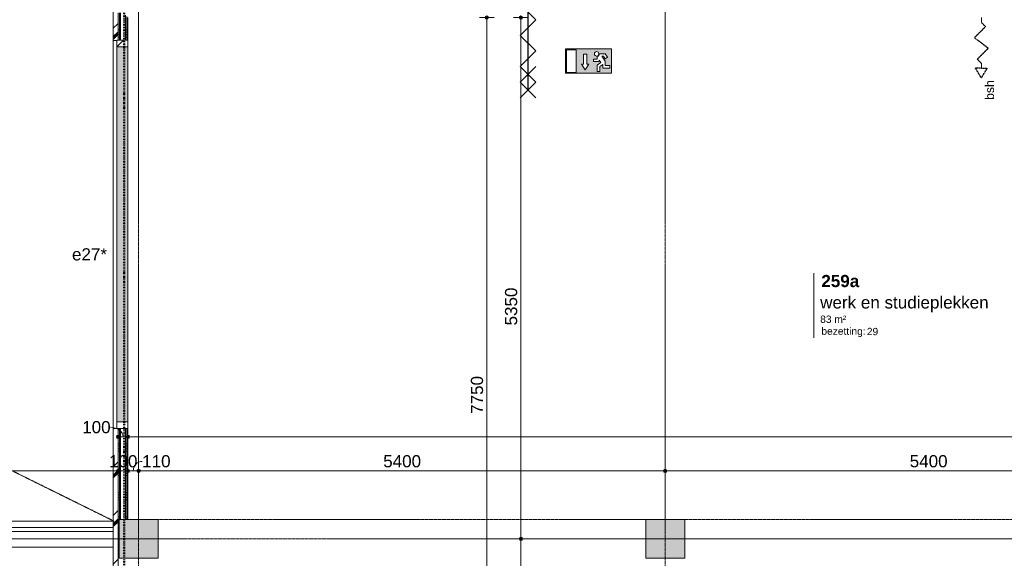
# Model space of a CAD drawing. Header units: millimetres. Extents: x 24475 to 74671, y -6152 to 32037.
# Tile 17 of 36: x 38540 to 48638, y 16000 to 21528. Entities that reach past the tile are written whole.
import ezdxf

# ---------------------------------------------------------------- set-up
doc = ezdxf.new("R2010")
doc.units = ezdxf.units.MM
for name, pattern in [('Dash', [6.35, 3.175, -3.175]), ('Dash dot', [15.875, 6.35, -4.7625, 0, -4.7625]), ('Hidden', [7.14375, 4.7625, -2.38125]), ('Hidden 2', [1.875, 1.25, -0.625]), ('stramien', [22.225, 12.7, -3.175, 3.175, -3.175])]:
    doc.linetypes.add(name, pattern=pattern)
doc.layers.add('00_Algemeen', color=7, linetype='Continuous', lineweight=9, true_color=0x00a600)
for name, color, linetype, lineweight in [('00_Algemeen-50', 7, 'Continuous', 9), ('05_Bouwplaatsvoorzieningen', 7, 'Continuous', 9), ('22_Metselwerk', 7, 'Continuous', 18), ('25_Metaalconstructiewerk', 7, 'Continuous', 9), ('30_Kozijnen-ramen-deuren', 7, 'Continuous', 9), ('32_Trappen en balustraden', 7, 'Continuous', 9), ('42_Dekvloeren en vloersystemen', 7, 'Continuous', 9)]:
    doc.layers.add(name, color=color, linetype=linetype, lineweight=lineweight)
doc.styles.add('Arial_1', font='arial.ttf', dxfattribs={"height": 125})
doc.styles.add('Arial_4', font='arial.ttf', dxfattribs={"height": 1.5})
doc.styles.add('Arial_5', font='arial.ttf', dxfattribs={"height": 75})
doc.styles.add('Arial_7', font='arial.ttf', dxfattribs={"height": 90})
doc.styles.add('Arial_B', font='arialbd.ttf', dxfattribs={"height": 125})
doc.dimstyles.new('00_AEE_maatvoering_2_5mm', dxfattribs={"dimscale": 304.8, "dimtxt": 127.532425, "dimasz": 0.459318, "dimexe": 0.246063, "dimexo": 0.0625, "dimgap": 0, "dimtad": 1, "dimdec": 0, "dimzin": 0, "dimdsep": 46, "dimtxsty": 'Arial_1', "dimblk1": 'DOTSMALL', "dimblk2": 'DOTSMALL', "dimsah": 1, "dimcen": 0.09, "dimdle": 0.246063, "dimazin": 0, "dimtfac": 1, "dimtdec": 4, "dimtix": 1, "dimtmove": 0, "dimatfit": 3, "dimfxl": 0.246063, "dimfxlon": 1, "dimtvp": 1, "dimtolj": 1, "dimtzin": 0, "dimarcsym": 2})
doc.dimstyles.new('00_AEE_maatvoering_2_5mm_1', dxfattribs={"dimscale": 304.8, "dimtxt": 127.532425, "dimasz": 0.459318, "dimexe": 0.246063, "dimexo": 0.0625, "dimgap": 0, "dimtad": 1, "dimdec": 0, "dimzin": 0, "dimdsep": 46, "dimtxsty": 'Arial_1', "dimblk1": 'DOTSMALL', "dimblk2": 'DOTSMALL', "dimsah": 1, "dimcen": 0.09, "dimdle": 0.246063, "dimazin": 0, "dimtfac": 1, "dimtdec": 4, "dimtix": 1, "dimtmove": 1, "dimatfit": 3, "dimfxl": 0.246063, "dimfxlon": 1, "dimtvp": 1, "dimtolj": 1, "dimtzin": 0, "dimarcsym": 2})
doc.dimstyles.new('00_AEE_maatvoering_2_5mm_2', dxfattribs={"dimscale": 304.8, "dimtxt": 127.532425, "dimasz": 0.459318, "dimexe": 0.246063, "dimexo": 0.0625, "dimgap": 0, "dimtad": 1, "dimdec": 0, "dimzin": 0, "dimdsep": 46, "dimtxsty": 'Arial_1', "dimblk1": 'DOTSMALL', "dimblk2": 'DOTSMALL', "dimsah": 1, "dimcen": 0.09, "dimdle": 0.246063, "dimazin": 0, "dimtfac": 1, "dimtdec": 4, "dimtix": 1, "dimtmove": 2, "dimatfit": 3, "dimfxl": 0.246063, "dimfxlon": 1, "dimtvp": 1, "dimtolj": 1, "dimtzin": 0, "dimarcsym": 2})
pattern_1 = [(180, (39649.98, 19100), (-3e-14, -250), []), (180, (39649.98, 19125), (-3e-14, -250), []), (180, (39649.98, 19150), (-3e-14, -250), []), (180, (39649.98, 19175), (-3e-14, -250), [])]

# ---------------------------------------------------------------- blocks, each defined once
blk = doc.blocks.new('Direct Shape - 2410-10368 v1 - IFC-model constructie _zonder onderbouw_ _MM21228_-1202321-02 tweede verdieping - D')
at = {"layer": '25_Metaalconstructiewerk'}
blk.add_hatch(color=256, dxfattribs=at).paths.add_polyline_path([(43400, 16000), (43400, 16400), (43000, 16400), (43000, 16000), (43314, 16000)])
for p, q in [((43400, 16400), (43000, 16400)), ((43000, 16400), (43000, 16000)), ((43400, 16000), (43400, 16400)), ((43000, 16000), (43400, 16000))]:
    blk.add_line(p, q, dxfattribs=at)
blk = doc.blocks.new('Direct Shape - NLRS_28_SC_TLB_kolom vierkant prefab_gen_AT_kolom vierkant_gen_lxb 400x400_800418-1202322-02 tweede verdieping - D')
blk.add_blockref('Direct Shape - 2410-10368 v1 - IFC-model constructie _zonder onderbouw_ _MM21228_-1202321-02 tweede verdieping - D', (0, 0))
blk = doc.blocks.new('Direct Shape - 2410-10368 v1 - IFC-model constructie _zonder onderbouw_ _MM21228_-1202325-02 tweede verdieping - D')
at = {"layer": '25_Metaalconstructiewerk'}
blk.add_hatch(color=256, dxfattribs=at).paths.add_polyline_path([(48800, 16000), (48800, 16400), (48400, 16400), (48400, 16000)])
for p, q in [((48800, 16400), (48400, 16400)), ((48400, 16400), (48400, 16000)), ((48800, 16000), (48800, 16400)), ((48400, 16000), (48800, 16000))]:
    blk.add_line(p, q, dxfattribs=at)
blk = doc.blocks.new('Direct Shape - NLRS_28_SC_TLB_kolom vierkant prefab_gen_AT_kolom vierkant_gen_lxb 400x400_800420-1202326-02 tweede verdieping - D')
blk.add_blockref('Direct Shape - 2410-10368 v1 - IFC-model constructie _zonder onderbouw_ _MM21228_-1202325-02 tweede verdieping - D', (0, 0))
blk = doc.blocks.new('2410-10368 v1 - IFC-model constructie _zonder onderbouw_ _MM21228__ifc-1-02 tweede verdieping - D')
at = {"layer": '25_Metaalconstructiewerk', "lineweight": 9}
for name in ['Direct Shape - NLRS_28_SC_TLB_kolom vierkant prefab_gen_AT_kolom vierkant_gen_lxb 400x400_800418-1202322-02 tweede verdieping - D', 'Direct Shape - NLRS_28_SC_TLB_kolom vierkant prefab_gen_AT_kolom vierkant_gen_lxb 400x400_800420-1202326-02 tweede verdieping - D']:
    blk.add_blockref(name, (0, 0), dxfattribs=at)
blk = doc.blocks.new('32_AEE_VO_FIX_Binnenramen - R_b3983xh1700_Vast meranti-8440340-02 tweede verdieping - D')
at = {"layer": '30_Kozijnen-ramen-deuren', "true_color": 0xc0c0c0}
h = blk.add_hatch(dxfattribs=at)
h.set_pattern_fill('FP_122', color=9, style=0, pattern_type=2)
h.set_pattern_definition([(135, (19324.5, -43040), (-106.066, -106.066), [])])
h.paths.add_polyline_path([(1991, -64), (1991, 50), (1924, 50), (1924, -64)])
h.paths.add_polyline_path([(-1925, 50), (-1992, 50), (-1992, -64), (-1925, -64), (-1925, -56)])
at = {"layer": '30_Kozijnen-ramen-deuren', "true_color": 0xc5c7c4}
blk.add_hatch(color=9, dxfattribs=at).paths.add_polyline_path([(1924, -64), (1924, 50), (-1925, 50), (-1925, -64), (417, -64)])
at = {"layer": '30_Kozijnen-ramen-deuren'}
for p, q in [((-1925, 50), (-1992, 50)), ((-1992, 50), (-1992, -64)), ((-1925, -64), (-1925, 50)), ((-1925, 50), (1924, 50)), ((1991, 50), (1924, 50)), ((1924, 50), (1924, -64)), ((1991, -64), (1991, 50)), ((-1992, -64), (-1925, -64)), ((-1925, -64), (1924, -64)), ((1924, -64), (1991, -64))]:
    blk.add_line(p, q, dxfattribs=at)
blk = doc.blocks.new('42_AEE_VE_vensterbank - 42_AEE_balustrade afwerking-3695457-02 tweede verdieping - D')
at = {"layer": '05_Bouwplaatsvoorzieningen'}
for p, q in [((-3484, 0), (6856, 0)), ((-3484, -265), (6856, -265))]:
    blk.add_line(p, q, dxfattribs=at)
blk = doc.blocks.new('Railing - Railing-3226370-02 tweede verdieping - D')
at = {"layer": '32_Trappen en balustraden'}
for p, q in [((42940, 16315), (32600, 16315)), ((32600, 16275), (42940, 16275))]:
    blk.add_line(p, q, dxfattribs=at)
blk = doc.blocks.new('00_AEE_tag_ruimte_groot_2192_zonder PVE - Naam nummer oppervlak bezettingsgraad-5019603-02 tweede verdieping - D')
at = {"layer": '00_Algemeen', "color": 7}
for p, q in [((-8.06, 7.73), (-8.06, 3.23)), ((-8.06, 3.23), (-8.06, 0.65)), ((-8.06, 0.65), (-8.06, -2.44)), ((-8.06, -2.44), (-8.06, -5.54))]:
    blk.add_line(p, q, dxfattribs=at)
at = {"layer": '00_Algemeen', "color": 8, "true_color": 0x808080, "insert": (-6.49, -3.42), "char_height": 1.5, "width": 10.8228, "attachment_point": 1, "style": 'Arial_4'}
blk.add_mtext('bezetting:', dxfattribs=at)
blk = doc.blocks.new('DIMBLOCK32-02 tweede verdieping - D')
at = {"layer": '00_Algemeen-50', "transparency": 16777216}
h = blk.add_hatch(color=256, dxfattribs=at)
edge = h.paths.add_edge_path()
edge.add_arc((39550, 17247), 17.5, 0, 360)
h = blk.add_hatch(color=256, dxfattribs=at)
edge = h.paths.add_edge_path()
edge.add_arc((39650, 17247), 17.5, 0, 360)
for p, q in [((39550, 17247), (39550, 17322)), ((39650, 17247), (39650, 17322)), ((39550, 17247), (39650, 17247)), ((39550, 17247), (39550, 17172)), ((39650, 17247), (39650, 17172))]:
    blk.add_line(p, q, dxfattribs=at)
for centre in [(39550, 17247), (39650, 17247)]:
    blk.add_circle(centre, 17.5, dxfattribs=at)
blk.add_ellipse((39470, 17247), major_axis=(130, 0), ratio=0.752465, start_param=0, end_param=1.570796, dxfattribs=at)
at = {"layer": '00_Algemeen-50', "color": 0, "transparency": 16777216, "insert": (39181, 17409), "char_height": 125, "width": 346.1, "attachment_point": 1, "line_spacing_factor": 0.941778, "style": 'Arial_1'}
blk.add_mtext('100', dxfattribs=at)
blk = doc.blocks.new('_DotSmall')
at = {"color": 0, "linetype": 'ByBlock', "const_width": 0.5}
blk.add_lwpolyline([(-0.0625, 0, 1), (0.0625, 0, 1)], format="xyb", close=True, dxfattribs=at)
blk = doc.blocks.new('DIMBLOCK33-02 tweede verdieping - D')
at = {"layer": '00_Algemeen-50', "transparency": 16777216}
h = blk.add_hatch(color=256, dxfattribs=at)
edge = h.paths.add_edge_path()
edge.add_arc((39650, 17247), 17.5, 0, 360)
h = blk.add_hatch(color=256, dxfattribs=at)
edge = h.paths.add_edge_path()
edge.add_arc((58260, 17247), 17.5, 0, 360)
for p, q in [((39650, 17247), (39650, 17322)), ((58260, 17247), (58260, 17322)), ((39650, 17247), (58260, 17247)), ((39650, 17247), (39650, 17172)), ((58260, 17247), (58260, 17172))]:
    blk.add_line(p, q, dxfattribs=at)
for centre in [(39650, 17247), (58260, 17247)]:
    blk.add_circle(centre, 17.5, dxfattribs=at)
at = {"layer": '00_Algemeen-50', "color": 0, "transparency": 16777216, "insert": (48715, 17409), "char_height": 125, "width": 576.84, "attachment_point": 1, "line_spacing_factor": 0.941778, "style": 'Arial_1'}
blk.add_mtext('18610', dxfattribs=at)
blk = doc.blocks.new('00_AEE_Nooduitgang - Nooduitgang grijs_dwg_NooduitgangOmlaag-5367716-02 tweede verdieping - D')
at = {"layer": '00_Algemeen', "true_color": 0x999999}
h = blk.add_hatch(color=253, dxfattribs=at)
h.paths.add_polyline_path([(89.5, 7.2), (89.5, 203), (7.2, 203), (7.2, 7.2)])
h.paths.add_polyline_path([(181.9, 77.7), (181.9, 165.5), (167.9, 165.5), (153.9, 165.5), (153.9, 77.8), (135.4, 77.8), (167.9, 29.7), (200.3, 77.7)])
edge = h.paths.add_edge_path()
edge.add_arc((266.8, 168.3), 19.1, 315, 495)
edge.add_arc((266.8, 168.3), 19.1, 135, 315)
edge = h.paths.add_edge_path()
edge.add_line((240.5, 122.1), (240.5, 101.7))
edge.add_line((240.5, 101.7), (288.2, 101.7))
edge.add_line((288.2, 101.7), (288.2, 113.7))
edge.add_line((288.2, 113.7), (302.8, 92.2))
edge.add_line((302.8, 92.2), (273, 71.3))
edge.add_line((273, 71.3), (273, 15.1))
edge.add_line((273, 15.1), (295.3, 15.1))
edge.add_line((295.3, 15.1), (295.3, 60))
edge.add_line((295.3, 60), (318.2, 76.1))
edge.add_line((318.2, 76.1), (319.6, 76.1))
edge.add_line((319.6, 76.1), (319.6, 44.9))
edge.add_line((319.6, 44.9), (381.3, 44.9))
edge.add_line((381.3, 44.9), (381.3, 67.2))
edge.add_line((381.3, 67.2), (341.9, 67.2))
edge.add_line((341.9, 67.2), (341.9, 103.8))
edge.add_line((341.9, 103.8), (312.3, 147.6))
edge.add_line((312.3, 147.6), (326, 147.6))
edge.add_line((326, 147.6), (340.7, 125.8))
edge.add_line((340.7, 125.8), (360.1, 138.9))
edge.add_line((360.1, 138.9), (340.7, 167.7))
edge.add_line((340.7, 167.7), (290.6, 167.7))
edge.add_arc((266.8, 168.3), 23.9, 285.0619, 358.38949, ccw=False)
edge.add_line((273, 145.3), (273, 122.1))
edge.add_line((273, 122.1), (240.5, 122.1))
h.paths.add_polyline_path([(0, 210.1), (396.4, 210.1), (396.4, 0), (0, 0)])
at = {"layer": '00_Algemeen', "color": 253, "true_color": 0x999999}
blk.add_line((319.6, 76.1), (318.2, 76.1), dxfattribs=at)
at = {"layer": '00_Algemeen', "color": 253, "true_color": 0x999999, "flags": 128}
for points in [[(0, 210.1), (0, 0), (396.4, 0), (396.4, 210.1)], [(89.5, 7.2), (89.5, 203), (7.2, 203), (7.2, 7.2)], [(200.3, 77.7), (181.9, 77.7), (181.9, 165.5), (167.9, 165.5), (153.9, 165.5), (153.9, 77.8), (135.4, 77.8), (167.9, 29.7)]]:
    blk.add_lwpolyline(points, close=True, dxfattribs=at)
for points in [[(240.5, 118.1), (240.5, 101.7), (240.5, 122.1), (273, 122.1), (273, 145.3)], [(288.2, 113.7), (288.2, 101.7), (240.5, 101.7)], [(290.6, 167.7), (340.7, 167.7), (360.1, 138.9), (340.7, 125.8), (326, 147.6), (312.3, 147.6), (341.9, 103.8), (341.9, 67.2), (381.3, 67.2), (381.3, 44.9), (319.6, 44.9), (319.6, 77), (295.3, 60), (295.3, 15.1), (273, 15.1), (273, 71.3), (302.8, 92.2), (288.2, 113.7)]]:
    blk.add_lwpolyline(points, dxfattribs=at)
at = {"layer": '00_Algemeen', "color": 253, "true_color": 0x999999}
blk.add_circle((266.8, 168.3), 19.1, dxfattribs=at)
blk.add_arc((266.8, 168.3), 23.9, 285.0619, 358.38949, dxfattribs=at)
blk = doc.blocks.new('00_AEE_Nooduitgang - Nooduitgang grijs_dwg-5367715-02 tweede verdieping - D')
blk.add_blockref('00_AEE_Nooduitgang - Nooduitgang grijs_dwg_NooduitgangOmlaag-5367716-02 tweede verdieping - D', (0, 0))
blk = doc.blocks.new('00_AEE_Nooduitgang - 00_AEE_Nooduitgang-5365373-02 tweede verdieping - D')
at = {"xscale": 0.0237957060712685, "yscale": 0.0237957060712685, "zscale": 0.0237957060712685}
blk.add_blockref('00_AEE_Nooduitgang - Nooduitgang grijs_dwg-5367715-02 tweede verdieping - D', (-4.72, 0), dxfattribs=at)
blk = doc.blocks.new('DIMBLOCK107-02 tweede verdieping - D')
at = {"layer": '00_Algemeen-50', "transparency": 16777216}
h = blk.add_hatch(color=256, dxfattribs=at)
edge = h.paths.add_edge_path()
edge.add_arc((34360, 16897), 17.5, 0, 360)
h = blk.add_hatch(color=256, dxfattribs=at)
edge = h.paths.add_edge_path()
edge.add_arc((39550, 16897), 17.5, 0, 360)
for p, q in [((34360, 16897), (34360, 16972)), ((39550, 16897), (39550, 16972)), ((34360, 16897), (39550, 16897)), ((34360, 16897), (34360, 16822)), ((39550, 16897), (39550, 16822))]:
    blk.add_line(p, q, dxfattribs=at)
for centre in [(34360, 16897), (39550, 16897)]:
    blk.add_circle(centre, 17.5, dxfattribs=at)
at = {"layer": '00_Algemeen-50', "color": 0, "transparency": 16777216, "insert": (36763, 17059), "char_height": 125, "width": 461.47, "attachment_point": 1, "line_spacing_factor": 0.941778, "style": 'Arial_1'}
blk.add_mtext('5190', dxfattribs=at)
blk = doc.blocks.new('DIMBLOCK108-02 tweede verdieping - D')
at = {"layer": '00_Algemeen-50', "transparency": 16777216}
h = blk.add_hatch(color=256, dxfattribs=at)
edge = h.paths.add_edge_path()
edge.add_arc((39550, 16897), 17.5, 0, 360)
h = blk.add_hatch(color=256, dxfattribs=at)
edge = h.paths.add_edge_path()
edge.add_arc((39650, 16897), 17.5, 0, 360)
for p, q in [((39550, 16897), (39550, 16972)), ((39650, 16897), (39650, 16972)), ((39550, 16897), (39650, 16897)), ((39550, 16897), (39550, 16822)), ((39650, 16897), (39650, 16822))]:
    blk.add_line(p, q, dxfattribs=at)
for centre in [(39550, 16897), (39650, 16897)]:
    blk.add_circle(centre, 17.5, dxfattribs=at)
at = {"layer": '00_Algemeen-50', "color": 0, "transparency": 16777216, "insert": (39456, 17059), "char_height": 125, "width": 346.1, "attachment_point": 1, "line_spacing_factor": 0.941778, "style": 'Arial_1'}
blk.add_mtext('100', dxfattribs=at)
blk = doc.blocks.new('DIMBLOCK109-02 tweede verdieping - D')
at = {"layer": '00_Algemeen-50', "transparency": 16777216}
h = blk.add_hatch(color=256, dxfattribs=at)
edge = h.paths.add_edge_path()
edge.add_arc((39650, 16897), 17.5, 0, 360)
h = blk.add_hatch(color=256, dxfattribs=at)
edge = h.paths.add_edge_path()
edge.add_arc((39760, 16897), 17.5, 0, 360)
for p, q in [((39650, 16897), (39650, 16972)), ((39760, 16897), (39760, 16972)), ((39650, 16897), (39760, 16897)), ((39650, 16897), (39650, 16822)), ((39760, 16897), (39760, 16822))]:
    blk.add_line(p, q, dxfattribs=at)
for centre in [(39650, 16897), (39760, 16897)]:
    blk.add_circle(centre, 17.5, dxfattribs=at)
blk.add_ellipse((39796, 16897), major_axis=(0, 98.1), ratio=0.929794, start_param=0, end_param=1.570796, dxfattribs=at)
at = {"layer": '00_Algemeen-50', "color": 0, "transparency": 16777216, "insert": (39796, 17059), "char_height": 125, "width": 346.1, "attachment_point": 1, "line_spacing_factor": 0.941778, "style": 'Arial_1'}
blk.add_mtext('110', dxfattribs=at)
blk = doc.blocks.new('DIMBLOCK110-02 tweede verdieping - D')
at = {"layer": '00_Algemeen-50', "transparency": 16777216}
h = blk.add_hatch(color=256, dxfattribs=at)
edge = h.paths.add_edge_path()
edge.add_arc((39760, 16897), 17.5, 0, 360)
h = blk.add_hatch(color=256, dxfattribs=at)
edge = h.paths.add_edge_path()
edge.add_arc((45160, 16897), 17.5, 0, 360)
for p, q in [((39760, 16897), (39760, 16972)), ((45160, 16897), (45160, 16972)), ((39760, 16897), (45160, 16897)), ((39760, 16897), (39760, 16822)), ((45160, 16897), (45160, 16822))]:
    blk.add_line(p, q, dxfattribs=at)
for centre in [(39760, 16897), (45160, 16897)]:
    blk.add_circle(centre, 17.5, dxfattribs=at)
at = {"layer": '00_Algemeen-50', "color": 0, "transparency": 16777216, "insert": (42268, 17059), "char_height": 125, "width": 461.47, "attachment_point": 1, "line_spacing_factor": 0.941778, "style": 'Arial_1'}
blk.add_mtext('5400', dxfattribs=at)
blk = doc.blocks.new('DIMBLOCK111-02 tweede verdieping - D')
at = {"layer": '00_Algemeen-50', "transparency": 16777216}
h = blk.add_hatch(color=256, dxfattribs=at)
edge = h.paths.add_edge_path()
edge.add_arc((45160, 16897), 17.5, 0, 360)
h = blk.add_hatch(color=256, dxfattribs=at)
edge = h.paths.add_edge_path()
edge.add_arc((50560, 16897), 17.5, 0, 360)
for p, q in [((45160, 16897), (45160, 16972)), ((50560, 16897), (50560, 16972)), ((45160, 16897), (50560, 16897)), ((45160, 16897), (45160, 16822)), ((50560, 16897), (50560, 16822))]:
    blk.add_line(p, q, dxfattribs=at)
for centre in [(45160, 16897), (50560, 16897)]:
    blk.add_circle(centre, 17.5, dxfattribs=at)
at = {"layer": '00_Algemeen-50', "color": 0, "transparency": 16777216, "insert": (47668, 17059), "char_height": 125, "width": 461.47, "attachment_point": 1, "line_spacing_factor": 0.941778, "style": 'Arial_1'}
blk.add_mtext('5400', dxfattribs=at)
blk = doc.blocks.new('DIMBLOCK131-02 tweede verdieping - D')
at = {"layer": '00_Algemeen-50', "transparency": 16777216}
h = blk.add_hatch(color=256, dxfattribs=at)
edge = h.paths.add_edge_path()
edge.add_arc((43330, 21550), 17.5, 0, 360)
h = blk.add_hatch(color=256, dxfattribs=at)
edge = h.paths.add_edge_path()
edge.add_arc((43330, 13800), 17.5, 0, 360)
for p, q in [((43330, 21550), (43255, 21550)), ((43330, 13800), (43330, 21550)), ((43330, 21550), (43405, 21550)), ((43330, 13800), (43255, 13800)), ((43330, 13800), (43405, 13800))]:
    blk.add_line(p, q, dxfattribs=at)
for centre in [(43330, 21550), (43330, 13800)]:
    blk.add_circle(centre, 17.5, dxfattribs=at)
at = {"layer": '00_Algemeen-50', "color": 0, "transparency": 16777216, "insert": (43167, 17483), "char_height": 125, "width": 461.47, "attachment_point": 1, "rotation": 90, "line_spacing_factor": 0.941778, "style": 'Arial_1'}
blk.add_mtext('7750', dxfattribs=at)
blk = doc.blocks.new('DIMBLOCK138-02 tweede verdieping - D')
at = {"layer": '00_Algemeen-50', "transparency": 16777216}
h = blk.add_hatch(color=256, dxfattribs=at)
edge = h.paths.add_edge_path()
edge.add_arc((43680, 16200), 17.5, 0, 360)
h = blk.add_hatch(color=256, dxfattribs=at)
edge = h.paths.add_edge_path()
edge.add_arc((43680, 13800), 17.5, 0, 360)
for p, q in [((43680, 16200), (43605, 16200)), ((43680, 13800), (43680, 16200)), ((43680, 16200), (43755, 16200)), ((43680, 13800), (43605, 13800)), ((43680, 13800), (43755, 13800))]:
    blk.add_line(p, q, dxfattribs=at)
for centre in [(43680, 16200), (43680, 13800)]:
    blk.add_circle(centre, 17.5, dxfattribs=at)
at = {"layer": '00_Algemeen-50', "color": 0, "transparency": 16777216, "insert": (43517, 14808), "char_height": 125, "width": 461.47, "attachment_point": 1, "rotation": 90, "line_spacing_factor": 0.941778, "style": 'Arial_1'}
blk.add_mtext('2400', dxfattribs=at)
blk = doc.blocks.new('DIMBLOCK139-02 tweede verdieping - D')
at = {"layer": '00_Algemeen-50', "transparency": 16777216}
h = blk.add_hatch(color=256, dxfattribs=at)
edge = h.paths.add_edge_path()
edge.add_arc((43680, 21550), 17.5, 0, 360)
h = blk.add_hatch(color=256, dxfattribs=at)
edge = h.paths.add_edge_path()
edge.add_arc((43680, 16200), 17.5, 0, 360)
for p, q in [((43680, 21550), (43605, 21550)), ((43680, 16200), (43680, 21550)), ((43680, 21550), (43755, 21550)), ((43680, 16200), (43605, 16200)), ((43680, 16200), (43755, 16200))]:
    blk.add_line(p, q, dxfattribs=at)
for centre in [(43680, 21550), (43680, 16200)]:
    blk.add_circle(centre, 17.5, dxfattribs=at)
at = {"layer": '00_Algemeen-50', "color": 0, "transparency": 16777216, "insert": (43517, 18390), "char_height": 125, "width": 461.47, "attachment_point": 1, "rotation": 90, "line_spacing_factor": 0.941778, "style": 'Arial_1'}
blk.add_mtext('5350', dxfattribs=at)

msp = doc.modelspace()

# ---------------------------------------------------------------- hatches: boundary and pattern name
at = {"layer": '22_Metselwerk', "lineweight": 9}
h = msp.add_hatch(dxfattribs=at)
h.set_pattern_fill('FP_98', color=256, style=0, pattern_type=2)
h.set_pattern_definition([(45, (-3440.02, 0), (-249.9997, 249.9997), []), (45, (-3355.02, 0), (-249.9997, 249.9997), []), (45, (-3350.02, 0), (-249.9997, 249.9997), []), (45, (-3345.02, 0), (-249.9997, 249.9997), []), (45, (-3340.02, 0), (-249.9997, 249.9997), []), (45, (-3335.02, 0), (-249.9997, 249.9997), []), (45, (-3330.02, 0), (-249.9997, 249.9997), []), (45, (-3325.02, 0), (-249.9997, 249.9997), [])])
h.paths.add_polyline_path([(39500, 15769), (39550, 15769), (39550, 17333), (39500, 17333), (39500, 16066.5)])
h.paths.add_polyline_path([(39536, 21316), (39550, 21316), (39550, 21600), (39537.5, 21600), (39537.5, 23933), (39500, 23933), (39500, 21316)])
h.paths.add_polyline_path([(39500, 25467), (39537.5, 25467), (39537.5, 26850), (39500, 26850), (39500, 25727.5)])
h = msp.add_hatch(dxfattribs=at)
h.set_pattern_fill('FP_162', color=256, angle=90, style=0, pattern_type=2)
h.set_pattern_definition(pattern_1)
h.paths.add_polyline_path([(39550, 16400), (39562.5, 16400), (39562.5, 17333), (39550, 17333), (39550, 16634.8)])
h.paths.add_polyline_path([(39562.5, 21316), (39562.5, 21600), (39550, 21600), (39550, 21316)])
h = msp.add_hatch(dxfattribs=at)
h.set_pattern_fill('FP_162', color=256, angle=90, style=0, pattern_type=2)
h.set_pattern_definition(pattern_1)
h.paths.add_polyline_path([(39575, 16400), (39575, 17333), (39562.5, 17333), (39562.5, 16400)])
h.paths.add_polyline_path([(39575, 21316), (39575, 21600), (39562.5, 21600), (39562.5, 21316)])
h = msp.add_hatch(dxfattribs=at)
h.set_pattern_fill('FP_162', color=256, angle=90, style=0, pattern_type=2)
h.set_pattern_definition(pattern_1)
h.paths.add_polyline_path([(39637.5, 16400), (39637.5, 17333), (39625, 17333), (39625, 16400)])
h.paths.add_polyline_path([(39625, 21316), (39637.5, 21316), (39637.5, 21575), (39625, 21575), (39625, 21465.3)])
h = msp.add_hatch(dxfattribs=at)
h.set_pattern_fill('FP_162', color=256, angle=90, style=0, pattern_type=2)
h.set_pattern_definition(pattern_1)
h.paths.add_polyline_path([(39637.5, 16400), (39650, 16400), (39650, 17333), (39637.5, 17333), (39637.5, 16634.8)])
h.paths.add_polyline_path([(39637.5, 21316), (39650, 21316), (39650, 21562.5), (39637.5, 21562.5), (39637.5, 21465.3)])

# ---------------------------------------------------------------- linework, layer by layer
at = {"layer": '00_Algemeen', "color": 150, "linetype": 'stramien', "true_color": 0x0080ff}
for p, q in [((39760, -4950.1), (39760, 31736.6)), ((45160, -4950.1), (45160, 31736.6)), ((74371.4, 16200), (25788, 16200))]:
    msp.add_line(p, q, dxfattribs=at)
at = {"layer": '00_Algemeen', "color": 96, "linetype": 'Dash dot', "lineweight": 50, "true_color": 0x008000}
msp.add_line((39610, 26882.5), (39610, 5240), dxfattribs=at)
at = {"layer": '00_Algemeen', "color": 96, "lineweight": 25, "true_color": 0x008000}
for p, q in [((43753, 22247.5), (43753, 20807.5)), ((43833, 21527.5), (43673, 21687.5)), ((43673, 21367.5), (43833, 21527.5)), ((43833, 21207.5), (43673, 21367.5)), ((43673, 21047.5), (43833, 21207.5)), ((43833, 20887.5), (43673, 21047.5)), ((43673, 20887.5), (43833, 21047.5)), ((43673, 20727.5), (43833, 20887.5)), ((43673, 20887.5), (43833, 20727.5))]:
    msp.add_line(p, q, dxfattribs=at)
at = {"layer": '00_Algemeen', "color": 7, "linetype": 'Hidden'}
msp.add_line((39510, 16380), (27960.1, 22093.8), dxfattribs=at)
at = {"layer": '00_Algemeen', "color": 7}
for p, q in [((48403, 21550), (48403, 21500)), ((48403, 21080), (48403, 21030))]:
    msp.add_line(p, q, dxfattribs=at)
at = {"layer": '00_Algemeen', "color": 7, "linetype": 'Hidden 2', "lineweight": 25}
for p, q in [((48332.3, 21344.4), (48445.4, 21457.6)), ((48403, 21500), (48445.4, 21457.6)), ((48332.3, 21344.4), (48473.7, 21235.6)), ((48360.6, 21122.4), (48473.7, 21235.6)), ((48403, 21080), (48360.6, 21122.4)), ((48403, 21030), (48343, 21030)), ((48403, 20930), (48343, 21030)), ((48403, 21030), (48463, 21030)), ((48403, 20930), (48463, 21030))]:
    msp.add_line(p, q, dxfattribs=at)
at = {"layer": '00_Algemeen', "color": 7, "linetype": 'Dash'}
for p, q in [((44960, 16400), (39960, 16400)), ((50360, 16400), (45360, 16400))]:
    msp.add_line(p, q, dxfattribs=at)
at = {"layer": '22_Metselwerk'}
for p, q in [((39500, 23933), (39500, 21316)), ((39550, 21316), (39550, 21600)), ((39575, 21316), (39575, 21600)), ((39625, 21316), (39625, 21575)), ((39500, 21316), (39536, 21316)), ((39536, 17333), (39500, 17333)), ((39500, 17333), (39500, 15769)), ((39550, 17333), (39550, 15769)), ((39575, 16400), (39575, 17333)), ((39625, 16400), (39625, 17333)), ((39575, 16400), (39625, 16400))]:
    msp.add_line(p, q, dxfattribs=at)
at = {"layer": '22_Metselwerk', "lineweight": 9}
for p, q in [((39562.5, 21316), (39562.5, 21600)), ((39637.5, 21316), (39637.5, 21562.5)), ((39650, 21316), (39650, 21550)), ((39500, 17333), (39500, 21316)), ((39562.5, 16400), (39562.5, 17333)), ((39637.5, 16400), (39637.5, 17333)), ((39650, 16400), (39650, 17333)), ((39550, 16400), (39575, 16400)), ((39625, 16400), (39650, 16400))]:
    msp.add_line(p, q, dxfattribs=at)
at = {"layer": '42_Dekvloeren en vloersystemen'}
msp.add_line((39560, 16350), (39550, 16350), dxfattribs=at)

# ---------------------------------------------------------------- block references
at = {"lineweight": 5}
msp.add_blockref('2410-10368 v1 - IFC-model constructie _zonder onderbouw_ _MM21228__ifc-1-02 tweede verdieping - D', (-3440, 0), dxfattribs=at)
at = {"layer": '00_Algemeen', "color": 253, "true_color": 0x999999, "xscale": 50, "yscale": 50, "zscale": 50}
msp.add_blockref('00_AEE_Nooduitgang - 00_AEE_Nooduitgang-5365373-02 tweede verdieping - D', (44375.3, 20977.6), dxfattribs=at)
at = {"layer": '00_Algemeen', "color": 8, "true_color": 0x808080, "xscale": 49.99999999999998, "yscale": 49.99999999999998, "zscale": 49.99999999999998}
msp.add_blockref('00_AEE_tag_ruimte_groot_2192_zonder PVE - Naam nummer oppervlak bezettingsgraad-5019603-02 tweede verdieping - D', (47086, 18540), dxfattribs=at)
at = {"layer": '05_Bouwplaatsvoorzieningen'}
msp.add_blockref('42_AEE_VE_vensterbank - 42_AEE_balustrade afwerking-3695457-02 tweede verdieping - D', (32644.2, 16380), dxfattribs=at)
at = {"layer": '30_Kozijnen-ramen-deuren', "rotation": 270}
msp.add_blockref('32_AEE_VO_FIX_Binnenramen - R_b3983xh1700_Vast meranti-8440340-02 tweede verdieping - D', (39600, 19324.5), dxfattribs=at)
at = {"layer": '32_Trappen en balustraden'}
msp.add_blockref('Railing - Railing-3226370-02 tweede verdieping - D', (-3440, 0), dxfattribs=at)

# ---------------------------------------------------------------- texts
at = {"layer": '00_Algemeen', "color": 7, "lineweight": 18, "insert": (48442.1, 20704.3), "char_height": 90, "width": 240.506, "attachment_point": 1, "rotation": 90, "style": 'Arial_7'}
msp.add_mtext('bsh', dxfattribs=at)
at = {"layer": '00_Algemeen', "color": 7, "char_height": 125, "attachment_point": 1}
for s, insert, width, style in [('259a', (46761.7, 18908.4), 464.979, 'Arial_B'), ('werk en studieplekken', (46749.7, 18689), 2072.362, 'Arial_1')]:
    msp.add_mtext(s, dxfattribs=dict(at, insert=insert, width=width, style=style))
at = {"layer": '00_Algemeen', "color": 8, "true_color": 0x808080, "char_height": 75, "attachment_point": 1, "style": 'Arial_5'}
for s, insert, width in [('83 m²', (46749.7, 18491.6), 332.7), ('29', (47228.3, 18365.3), 144.304)]:
    msp.add_mtext(s, dxfattribs=dict(at, insert=insert, width=width))
at = {"layer": '30_Kozijnen-ramen-deuren', "insert": (39076.5, 19182.4), "char_height": 125, "width": 432.911, "attachment_point": 1, "style": 'Arial_1'}
msp.add_mtext('e27*', dxfattribs=at)

# ---------------------------------------------------------------- dimensions: what is measured, and where the dimension line sits
at = {"layer": '00_Algemeen', "color": 7}
for base, p1, p2, override, picture, middle in [((43329.6, 21550), (43254.6, 13800), (43254.6, 21550), {"dimpost": '<>', "dimfxl": 7750}, 'DIMBLOCK131-02 tweede verdieping - D', (43265.8, 17675)), ((43679.6, 16200), (43604.6, 13800), (43604.6, 16200), {"dimpost": '<>', "dimfxl": 2400.000001}, 'DIMBLOCK138-02 tweede verdieping - D', (43615.8, 15000))]:
    dim = msp.add_linear_dim(base=base, p1=p1, p2=p2, angle=90, dimstyle='00_AEE_maatvoering_2_5mm', override=override, dxfattribs=at)
    dim.commit()
    dim.dimension.update_dxf_attribs({"geometry": picture, "text_midpoint": middle})
dim = msp.add_linear_dim(base=(43679.6, 21550), p1=(43604.6, 16200), p2=(43604.6, 21550), angle=90, dimstyle='00_AEE_maatvoering_2_5mm_2', override={"dimpost": '<>', "dimfxl": 5349.999999}, dxfattribs=at)
dim.commit()
dim.dimension.update_dxf_attribs({"geometry": 'DIMBLOCK139-02 tweede verdieping - D', "text_midpoint": (43600.7, 18621), "dimtype": 160, "text_rotation": 90})
for base, p1, p2, override, picture, middle in [((39650, 17246.5), (39550, 17321.5), (39650, 17321.5), {"dimpost": '<>', "dimfxl": 100}, 'DIMBLOCK32-02 tweede verdieping - D', (39354.2, 17325.5)), ((39760, 16896.5), (39650, 16971.5), (39760, 16971.5), {"dimpost": '<>', "dimfxl": 110}, 'DIMBLOCK109-02 tweede verdieping - D', (39969.2, 16975.5))]:
    dim = msp.add_linear_dim(base=base, p1=p1, p2=p2, dimstyle='00_AEE_maatvoering_2_5mm_1', override=override, dxfattribs=at)
    dim.commit()
    dim.dimension.update_dxf_attribs({"geometry": picture, "text_midpoint": middle, "dimtype": 160})
for base, p1, p2, override, picture, middle in [((58260, 17246.5), (39650, 17321.5), (58260, 17321.5), {"dimpost": '<>', "dimfxl": 18610}, 'DIMBLOCK33-02 tweede verdieping - D', (48955, 17310.3)), ((39550, 16896.5), (34360, 16971.5), (39550, 16971.5), {"dimpost": '<>', "dimfxl": 5189.999999}, 'DIMBLOCK107-02 tweede verdieping - D', (36955, 16960.3)), ((39650, 16896.5), (39550, 16971.5), (39650, 16971.5), {"dimpost": '<>', "dimfxl": 100}, 'DIMBLOCK108-02 tweede verdieping - D', (39600, 16960.3)), ((45160, 16896.5), (39760, 16971.5), (45160, 16971.5), {"dimpost": '<>', "dimfxl": 5400.000001}, 'DIMBLOCK110-02 tweede verdieping - D', (42460, 16960.3)), ((50560, 16896.5), (45160, 16971.5), (50560, 16971.5), {"dimpost": '<>', "dimfxl": 5400}, 'DIMBLOCK111-02 tweede verdieping - D', (47860, 16960.3))]:
    dim = msp.add_linear_dim(base=base, p1=p1, p2=p2, dimstyle='00_AEE_maatvoering_2_5mm', override=override, dxfattribs=at)
    dim.commit()
    dim.dimension.update_dxf_attribs({"geometry": picture, "text_midpoint": middle})

doc.saveas('drawing.dxf')
